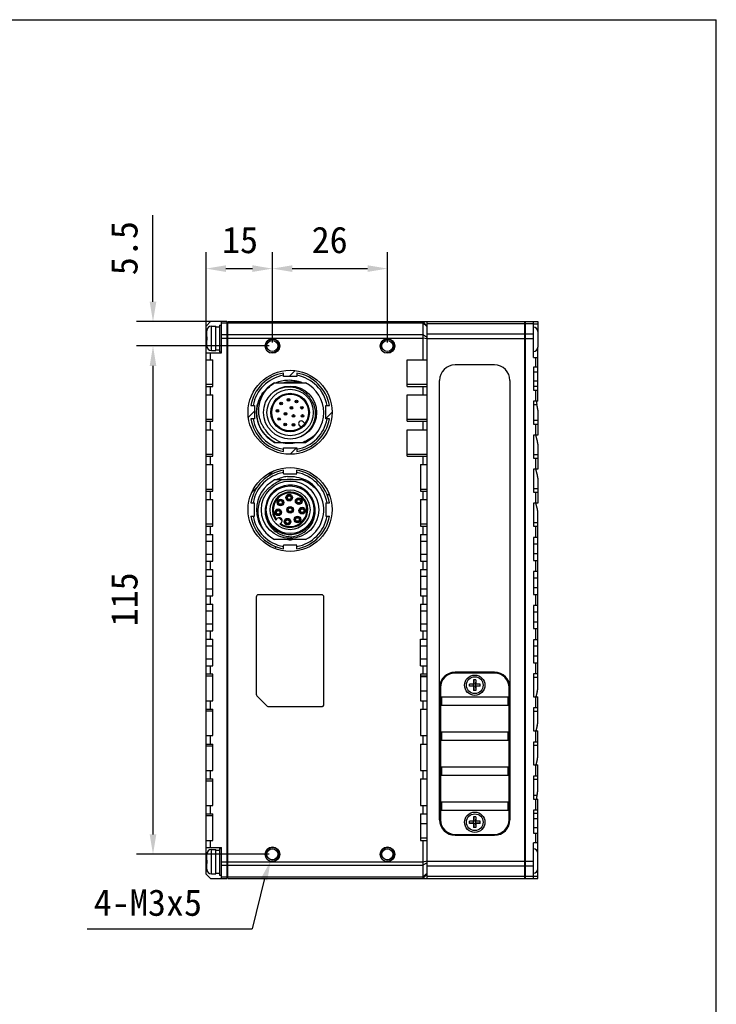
# Model space of a CAD drawing. Header units: millimetres. Extents: x 0 to 420, y 0 to 297.
# Tile 18 of 18: x 315 to 420, y 148 to 297. Entities that reach past the tile are written whole.
import ezdxf

# ---------------------------------------------------------------- set-up
doc = ezdxf.new("R2010")
doc.units = ezdxf.units.MM
doc.header["$LTSCALE"] = 23.1
doc.header["$PDMODE"] = 3
doc.header["$PDSIZE"] = 8
doc.layers.get('0').update_dxf_attribs({"linetype": 'CONTINUOUS'})
doc.layers.get('Defpoints').update_dxf_attribs({"linetype": 'CONTINUOUS'})
doc.layers.add('_000-X55_ASM_18_1', color=7, linetype='CONTINUOUS')
doc.styles.get("Standard").update_dxf_attribs({"font": 'simfang.ttf'})
doc.dimstyles.new('DIMSTYLE_1', dxfattribs={"dimtxt": 4, "dimasz": 3, "dimexe": 2.5, "dimexo": 0.5, "dimgap": 1, "dimtad": 1, "dimlfac": 1.5, "dimdsep": 46, "dimtxsty": 'STANDARD', "dimblk": '_FILLED', "dimblk1": '_FILLED', "dimblk2": '_FILLED', "dimcen": 0.09, "dimclrt": 256, "dimazin": 2, "dimtp": 0.2, "dimtm": 0.2, "dimtfac": 1, "dimtofl": 0, "dimtmove": 0, "dimatfit": 3, "dimldrblk": '_FILLED', "dimfxl": 1, "dimtolj": 1, "dimarcsym": 0})
doc.dimstyles.new('DIMSTYLE_2', dxfattribs={"dimtxt": 4, "dimasz": 3, "dimexe": 2.5, "dimexo": 0.5, "dimgap": 1, "dimtad": 1, "dimlfac": 1.5, "dimdsep": 46, "dimtxsty": 'STANDARD', "dimblk": '_FILLED', "dimblk1": '_FILLED', "dimblk2": '_FILLED', "dimcen": 0.09, "dimclrt": 256, "dimazin": 2, "dimtp": 0.3, "dimtm": 0.3, "dimtfac": 1, "dimtofl": 0, "dimtmove": 0, "dimatfit": 3, "dimldrblk": '_FILLED', "dimfxl": 1, "dimtolj": 1, "dimarcsym": 0})
doc.dimstyles.new('DIMSTYLE_3', dxfattribs={"dimtxt": 4, "dimasz": 3, "dimexe": 2.5, "dimexo": 0.5, "dimgap": 1, "dimtad": 1, "dimlfac": 1.5, "dimdsep": 46, "dimtxsty": 'STANDARD', "dimblk": '_FILLED', "dimblk1": '_FILLED', "dimblk2": '_FILLED', "dimcen": 0.09, "dimclrt": 256, "dimazin": 2, "dimtp": 0.1, "dimtm": 0.1, "dimtfac": 1, "dimtofl": 0, "dimtmove": 0, "dimatfit": 3, "dimldrblk": '_FILLED', "dimfxl": 1, "dimtolj": 1, "dimarcsym": 0})

# ---------------------------------------------------------------- blocks, each defined once
blk = doc.blocks.new('_FILLED')
at = {"color": 0, "linetype": 'ByBlock'}
blk.add_solid([(0, 0), (-1, 0.167), (-1, -0.167)], dxfattribs=at)
blk = doc.blocks.new('*D10')
at = {"layer": '_000-X55_ASM_18_1', "color": 0, "lineweight": -2}
for p, q in [((353.09, 248.29), (353.09, 261.96)), ((370.43, 248.29), (370.43, 261.96)), ((356.09, 259.46), (367.43, 259.46))]:
    blk.add_line(p, q, dxfattribs=at)
at = {"layer": 'Defpoints', "color": 0}
for p in [(370.43, 259.46), (353.09, 247.79), (370.43, 247.79)]:
    blk.add_point(p, dxfattribs=at)
at = {"layer": '_000-X55_ASM_18_1', "color": 0, "linetype": 'ByBlock', "lineweight": -2, "xscale": 3, "yscale": 3, "zscale": 3, "rotation": 180}
blk.add_blockref('_FILLED', (353.09, 259.46), dxfattribs=at)
at = {"layer": '_000-X55_ASM_18_1', "color": 0, "linetype": 'ByBlock', "lineweight": -2, "xscale": 3, "yscale": 3, "zscale": 3}
blk.add_blockref('_FILLED', (370.43, 259.46), dxfattribs=at)
at = {"layer": '_000-X55_ASM_18_1', "insert": (361.72, 265.79), "char_height": 4, "attachment_point": 2, "line_spacing_factor": 0.9}
blk.add_mtext('\\A1;26', dxfattribs=at)
blk = doc.blocks.new('*D11')
at = {"layer": '_000-X55_ASM_18_1', "color": 0, "lineweight": -2}
for p, q in [((343.09, 249.43), (343.09, 261.96)), ((353.09, 248.29), (353.09, 261.96)), ((346.09, 259.46), (350.09, 259.46))]:
    blk.add_line(p, q, dxfattribs=at)
at = {"layer": 'Defpoints', "color": 0}
for p in [(353.09, 259.46), (343.09, 248.93), (353.09, 247.79)]:
    blk.add_point(p, dxfattribs=at)
at = {"layer": '_000-X55_ASM_18_1', "color": 0, "linetype": 'ByBlock', "lineweight": -2, "xscale": 3, "yscale": 3, "zscale": 3, "rotation": 180}
blk.add_blockref('_FILLED', (343.09, 259.46), dxfattribs=at)
at = {"layer": '_000-X55_ASM_18_1', "color": 0, "linetype": 'ByBlock', "lineweight": -2, "xscale": 3, "yscale": 3, "zscale": 3}
blk.add_blockref('_FILLED', (353.09, 259.46), dxfattribs=at)
at = {"layer": '_000-X55_ASM_18_1', "insert": (348.21, 265.79), "char_height": 4, "attachment_point": 2, "line_spacing_factor": 0.9}
blk.add_mtext('\\A1;15', dxfattribs=at)
blk = doc.blocks.new('*D12')
at = {"layer": '_000-X55_ASM_18_1', "color": 0, "lineweight": -2}
for p, q in [((352.59, 247.79), (332.59, 247.79)), ((335.09, 244.79), (335.09, 174.13)), ((352.59, 171.13), (332.59, 171.13))]:
    blk.add_line(p, q, dxfattribs=at)
at = {"layer": 'Defpoints', "color": 0}
for p in [(353.09, 247.79), (335.09, 171.13), (353.09, 171.13)]:
    blk.add_point(p, dxfattribs=at)
at = {"layer": '_000-X55_ASM_18_1', "color": 0, "linetype": 'ByBlock', "lineweight": -2, "xscale": 3, "yscale": 3, "zscale": 3}
for p, rotation in [((335.09, 247.79), 90), ((335.09, 171.13), 270)]:
    blk.add_blockref('_FILLED', p, dxfattribs=dict(at, rotation=rotation))
at = {"layer": '_000-X55_ASM_18_1', "insert": (328.76, 209.57), "char_height": 4, "attachment_point": 2, "rotation": 90, "line_spacing_factor": 0.9}
blk.add_mtext('\\A1;115', dxfattribs=at)
blk = doc.blocks.new('*D13')
at = {"layer": '_000-X55_ASM_18_1', "color": 0, "lineweight": -2}
for p, q in [((335.09, 254.46), (335.09, 267.53)), ((345.86, 251.46), (332.59, 251.46)), ((352.59, 247.79), (332.59, 247.79)), ((335.09, 244.79), (335.09, 241.79))]:
    blk.add_line(p, q, dxfattribs=at)
at = {"layer": 'Defpoints', "color": 0}
for p in [(346.36, 251.46), (335.09, 247.79), (353.09, 247.79)]:
    blk.add_point(p, dxfattribs=at)
at = {"layer": '_000-X55_ASM_18_1', "color": 0, "linetype": 'ByBlock', "lineweight": -2, "xscale": 3, "yscale": 3, "zscale": 3}
for p, rotation in [((335.09, 251.46), 270), ((335.09, 247.79), 90)]:
    blk.add_blockref('_FILLED', p, dxfattribs=dict(at, rotation=rotation))
at = {"layer": '_000-X55_ASM_18_1', "insert": (328.76, 258.46), "char_height": 4, "attachment_point": 1, "rotation": 90, "line_spacing_factor": 0.9}
blk.add_mtext('\\A1;5.5', dxfattribs=at)

msp = doc.modelspace()

# ---------------------------------------------------------------- linework, layer by layer
at = {"layer": '_000-X55_ASM_18_1'}
for p, q in [((0, 297), (420, 297)), ((420, 0), (420, 297)), ((343.0923, 250.793), (343.7589, 251.4596)), ((346.2256, 251.4596), (343.7589, 251.4596)), ((345.4256, 246.7597), (345.4256, 251.4596)), ((345.4256, 251.2644), (346.2256, 251.2644)), ((346.2256, 251.4596), (346.2256, 167.4596)), ((346.3589, 167.4596), (346.3589, 251.4596)), ((346.3589, 251.4596), (393.0923, 251.4596)), ((346.3589, 251.2644), (375.7589, 251.2644)), ((375.7589, 251.4596), (375.7589, 245.693)), ((376.4256, 250.793), (375.7589, 251.4596)), ((376.4256, 250.6953), (375.7589, 251.2644)), ((376.4256, 167.4596), (376.4256, 251.4596)), ((376.4256, 251.1667), (391.0923, 251.1667)), ((391.0923, 251.4596), (391.0923, 167.4596)), ((391.0923, 251.1263), (391.2256, 251.1263)), ((391.2256, 167.4596), (391.2256, 251.4596)), ((391.2256, 251.1667), (392.4256, 251.1667)), ((392.4256, 246.0596), (392.4256, 251.4596)), ((392.4256, 251.1263), (393.0923, 251.1263)), ((393.0923, 251.4596), (393.0923, 247.6263)), ((343.0923, 168.1263), (343.0923, 250.793)), ((343.2263, 250.0929), (343.2255, 250.093)), ((343.2256, 249.193), (343.2256, 250.0621)), ((343.8923, 247.093), (343.8923, 250.7596)), ((343.8923, 250.7596), (344.5589, 250.7596)), ((344.5589, 247.093), (344.5589, 250.7596)), ((345.0923, 250.9263), (345.4256, 250.9263)), ((345.0923, 250.9244), (345.0923, 246.9282)), ((346.3589, 250.9263), (346.2256, 250.9263)), ((346.3589, 250.731), (346.2256, 250.731)), ((391.0923, 249.5525), (376.4256, 249.5525)), ((391.0923, 250.893), (391.2256, 250.893)), ((391.0923, 250.3365), (391.2256, 250.3365)), ((391.0923, 249.5814), (391.2256, 249.5814)), ((392.4256, 249.5525), (391.2256, 249.5525)), ((343.2256, 248.9269), (343.0923, 248.9269)), ((343.2256, 249.193), (343.2263, 249.193)), ((343.2256, 247.7905), (343.2256, 248.6596)), ((343.2263, 248.6596), (343.2256, 248.6596)), ((346.2256, 249.4549), (345.4256, 249.4549)), ((345.4256, 248.9835), (346.2256, 248.9835)), ((346.3589, 249.234), (346.2256, 249.234)), ((346.3589, 248.7626), (346.2256, 248.7626)), ((375.7589, 249.4549), (346.3589, 249.4549)), ((346.3589, 248.9835), (375.7589, 248.9835)), ((376.4256, 249.0811), (375.7589, 249.4549)), ((376.4256, 248.8454), (375.7589, 248.9835)), ((391.0923, 248.8454), (376.4256, 248.8454)), ((391.0923, 248.2379), (391.2256, 248.2379)), ((392.4256, 248.8454), (391.2256, 248.8454)), ((343.0923, 246.7597), (345.4256, 246.7597)), ((343.2255, 247.7596), (343.2263, 247.7598)), ((343.7589, 245.693), (343.7589, 246.7597)), ((343.8923, 247.093), (344.5589, 247.093)), ((344.5589, 247.2096), (345.0923, 247.2096)), ((345.0923, 246.9263), (345.4256, 246.9263)), ((393.0923, 239.4596), (393.0923, 247.5841)), ((343.0923, 245.693), (344.0923, 245.693)), ((344.0923, 241.693), (344.0923, 245.693)), ((373.4256, 241.693), (373.4256, 245.693)), ((373.4256, 245.693), (376.4256, 245.693)), ((392.4256, 246.0596), (393.0923, 246.0596)), ((392.7589, 246.0596), (392.7589, 244.593)), ((354.7589, 243.1757), (354.7589, 243.7091)), ((355.5956, 243.1757), (356.5024, 244.0825)), ((356.7589, 243.7091), (356.7589, 243.1757)), ((386.5589, 244.9263), (380.6256, 244.9263)), ((393.0923, 244.593), (392.4256, 244.593)), ((392.4256, 244.593), (392.4256, 241.1263)), ((393.0923, 243.8257), (392.4256, 243.8257)), ((353.4306, 242.251), (358.0873, 242.251)), ((356.7589, 243.1757), (354.7589, 243.1757)), ((357.3521, 242.3263), (355.3386, 242.3263)), ((357.1846, 242.3889), (357.1418, 242.251)), ((378.2923, 176.3263), (378.2923, 242.593)), ((388.8923, 242.593), (388.8923, 176.3263)), ((393.0923, 242.4596), (392.4256, 242.4596)), ((344.0923, 241.9609), (343.0923, 241.9609)), ((343.0923, 241.693), (344.0923, 241.693)), ((343.7589, 240.4263), (343.7589, 241.693)), ((376.4256, 241.9609), (373.4256, 241.9609)), ((373.4256, 241.693), (376.4256, 241.693)), ((375.7589, 241.693), (375.7589, 240.4263)), ((393.0923, 241.6622), (392.4256, 241.6622)), ((392.4256, 241.1263), (393.0923, 241.1263)), ((392.7589, 241.1263), (392.7589, 239.4596)), ((343.0923, 240.4263), (344.0923, 240.4263)), ((344.0923, 236.4263), (344.0923, 240.4263)), ((358.888, 239.715), (358.8926, 239.7076)), ((358.888, 239.715), (358.8924, 239.7075)), ((373.4256, 236.4263), (373.4256, 240.4263)), ((373.4256, 240.4263), (376.4256, 240.4263)), ((393.0923, 239.4596), (392.4256, 239.4596)), ((392.4256, 239.4596), (392.4256, 235.993)), ((349.4694, 237.0495), (350.3762, 237.9563)), ((349.8429, 238.793), (350.3762, 238.793)), ((350.3762, 238.793), (350.3762, 236.793)), ((350.7116, 237.7518), (350.7113, 237.7593)), ((350.7114, 237.7518), (350.7113, 237.7593)), ((361.1417, 236.793), (361.1417, 238.793)), ((361.1417, 238.793), (361.675, 238.793)), ((361.1417, 236.8424), (362.0923, 237.793)), ((392.4256, 238.943), (392.955, 238.943)), ((393.0176, 238.7035), (392.955, 238.943)), ((393.0923, 238.129), (393.0923, 234.3263)), ((344.0923, 236.6942), (343.0923, 236.6942)), ((343.0923, 236.4263), (344.0923, 236.4263)), ((343.7589, 235.1596), (343.7589, 236.4263)), ((350.3762, 236.793), (349.8429, 236.793)), ((357.7153, 236.3604), (357.9776, 236.0981)), ((361.675, 236.793), (361.1417, 236.793)), ((376.4256, 236.6942), (373.4256, 236.6942)), ((373.4256, 236.4263), (376.4256, 236.4263)), ((375.7589, 236.4263), (375.7589, 235.1596)), ((393.0923, 236.5289), (392.4256, 236.5289)), ((343.0923, 235.1596), (344.0923, 235.1596)), ((344.0923, 231.1596), (344.0923, 235.1596)), ((357.4119, 235.5324), (357.1496, 235.7947)), ((373.4256, 231.1596), (373.4256, 235.1596)), ((373.4256, 235.1596), (376.4256, 235.1596)), ((392.4256, 235.993), (393.0923, 235.993)), ((392.7589, 235.993), (392.7589, 234.3263)), ((353.4306, 233.251), (358.0873, 233.251)), ((357.1627, 234.0054), (357.1569, 234.0213)), ((359.6356, 234.5202), (359.6511, 234.5072)), ((393.0923, 234.3263), (392.4256, 234.3263)), ((392.4256, 234.3263), (392.4256, 230.8596)), ((393.0176, 233.5701), (392.8199, 234.3263)), ((354.7589, 231.8769), (354.7589, 232.4102)), ((354.7589, 232.4102), (356.7589, 232.4102)), ((355.7589, 231.4596), (356.7095, 232.4102)), ((356.7589, 232.4102), (356.7589, 231.8769)), ((393.0923, 232.9957), (393.0923, 229.193)), ((344.0923, 231.4276), (343.0923, 231.4276)), ((343.0923, 231.1596), (344.0923, 231.1596)), ((343.7589, 229.8929), (343.7589, 231.1596)), ((376.4256, 231.4276), (373.4256, 231.4276)), ((373.4256, 231.1596), (376.4256, 231.1596)), ((375.7589, 231.1596), (375.7589, 229.8929)), ((393.0923, 231.3955), (392.4256, 231.3955)), ((392.4256, 230.8596), (393.0923, 230.8596)), ((392.7589, 230.8596), (392.7589, 229.193)), ((343.0923, 229.8929), (344.0923, 229.8929)), ((344.0923, 225.8929), (344.0923, 229.8929)), ((352.3809, 228.0816), (353.2337, 228.9345)), ((354.7589, 228.5091), (354.7589, 229.0424)), ((356.7589, 228.5091), (356.7589, 229.0424)), ((375.4256, 229.8929), (375.4256, 225.8929)), ((375.4256, 229.8929), (376.4256, 229.8929)), ((393.0923, 229.193), (392.4256, 229.193)), ((392.4256, 229.193), (392.4256, 225.7263)), ((393.0176, 228.4368), (392.8199, 229.193)), ((357.5924, 227.5842), (353.4306, 227.5843)), ((354.7589, 228.5091), (356.7589, 228.5091)), ((356.1793, 227.6596), (355.3386, 227.6596)), ((357.5924, 227.5843), (358.0873, 227.5843)), ((393.0923, 227.8623), (393.0923, 224.0596)), ((344.0923, 226.1609), (343.0923, 226.1609)), ((343.0923, 225.8929), (344.0923, 225.8929)), ((343.7589, 224.6263), (343.7589, 225.8929)), ((349.9508, 225.6515), (350.8036, 226.5043)), ((376.4256, 226.1609), (375.4256, 226.1609)), ((375.4256, 225.8929), (376.4256, 225.8929)), ((375.7589, 225.8929), (375.7589, 224.6263)), ((393.0923, 226.2622), (392.4256, 226.2622)), ((392.4256, 225.7263), (393.0923, 225.7263)), ((392.7589, 225.7263), (392.7589, 224.0596)), ((343.0923, 224.6263), (344.0923, 224.6263)), ((344.0923, 220.6257), (344.0923, 224.6263)), ((353.943, 224.2877), (354.0404, 224.2877)), ((354.5492, 224.2877), (354.6466, 224.2877)), ((355.2792, 225.0132), (355.3767, 225.0132)), ((355.3767, 224.8132), (355.2792, 224.8132)), ((355.8854, 225.0132), (355.9829, 225.0132)), ((355.9829, 224.8132), (355.8854, 224.8132)), ((356.7035, 224.4807), (356.8009, 224.4807)), ((356.8009, 224.2807), (356.7035, 224.2807)), ((357.3097, 224.4807), (357.4071, 224.4807)), ((357.4071, 224.2807), (357.3097, 224.2807)), ((361.3841, 225.2054), (361.6444, 225.4657)), ((375.4256, 224.6263), (376.4256, 224.6263)), ((375.4256, 224.6263), (375.4256, 220.6257)), ((349.8429, 224.1263), (350.3762, 224.1263)), ((350.3762, 222.1263), (350.3762, 224.1263)), ((353.6139, 222.8032), (353.7113, 222.8032)), ((354.0404, 224.0877), (353.943, 224.0877)), ((354.2201, 222.8032), (354.3175, 222.8032)), ((354.6466, 224.0877), (354.5492, 224.0877)), ((355.4071, 223.1843), (355.5046, 223.1843)), ((355.5046, 222.9843), (355.4071, 222.9843)), ((356.0133, 223.1843), (356.1107, 223.1843)), ((356.1107, 222.9843), (356.0133, 222.9843)), ((357.236, 223.0565), (357.3334, 223.0565)), ((357.3334, 222.8565), (357.236, 222.8565)), ((357.8422, 223.0565), (357.9396, 223.0565)), ((357.9396, 222.8565), (357.8422, 222.8565)), ((361.1417, 224.1263), (361.1417, 222.1263)), ((361.1417, 224.1263), (361.675, 224.1263)), ((393.0923, 224.0596), (392.4256, 224.0596)), ((392.4256, 224.0596), (392.4256, 220.593)), ((393.0176, 223.3035), (392.8199, 224.0596)), ((349.8429, 222.1263), (350.3762, 222.1263)), ((353.592, 221.5302), (353.8262, 221.7644)), ((353.7113, 222.6032), (353.6139, 222.6032)), ((354.3175, 222.6032), (354.2201, 222.6032)), ((355.026, 221.3911), (355.1234, 221.3911)), ((355.6322, 221.3911), (355.7296, 221.3911)), ((356.5105, 221.7202), (356.6079, 221.7202)), ((356.6079, 221.5202), (356.5105, 221.5202)), ((357.1166, 221.7202), (357.2141, 221.7202)), ((357.2141, 221.5202), (357.1166, 221.5202)), ((361.1417, 222.1263), (361.675, 222.1263)), ((393.0923, 196.1903), (393.0923, 222.729)), ((344.0923, 220.8936), (343.0923, 220.8936)), ((343.0923, 220.6257), (344.0923, 220.6257)), ((343.7589, 219.359), (343.7589, 220.6257)), ((354.439, 221.1516), (354.2048, 220.9174)), ((355.1234, 221.1911), (355.026, 221.1911)), ((355.7296, 221.1911), (355.6322, 221.1911)), ((376.4256, 220.8936), (375.4256, 220.8936)), ((375.4256, 220.6257), (376.4256, 220.6257)), ((375.7589, 220.6257), (375.7589, 219.359)), ((393.0923, 221.1289), (392.4256, 221.1289)), ((392.4256, 220.593), (393.0923, 220.593)), ((392.7589, 220.593), (392.7589, 218.893)), ((343.0923, 219.359), (344.0923, 219.359)), ((343.0923, 218.359), (344.0923, 218.359)), ((344.0923, 215.359), (344.0923, 219.359)), ((358.0873, 218.5843), (353.4306, 218.5843)), ((375.4256, 219.359), (376.4256, 219.359)), ((375.4256, 219.359), (375.4256, 215.359)), ((375.4256, 218.359), (376.4256, 218.359)), ((393.0923, 218.893), (392.4256, 218.893)), ((392.4256, 218.893), (392.4256, 215.4263)), ((353.4196, 217.2409), (353.6798, 217.5011)), ((354.7589, 217.2102), (354.7589, 217.7436)), ((356.7589, 217.7436), (354.7589, 217.7436)), ((356.7589, 217.2102), (356.7589, 217.7436)), ((393.0923, 217.893), (392.4256, 217.893)), ((344.0923, 216.359), (343.0923, 216.359)), ((343.0923, 215.359), (344.0923, 215.359)), ((343.7589, 214.0923), (343.7589, 215.359)), ((376.4256, 216.359), (375.4256, 216.359)), ((375.4256, 215.359), (376.4256, 215.359)), ((375.7589, 215.359), (375.7589, 214.0923)), ((393.0923, 216.4263), (392.4256, 216.4263)), ((392.4256, 215.4263), (393.0923, 215.4263)), ((392.7589, 215.4263), (392.7589, 213.7596)), ((343.0923, 214.0923), (344.0923, 214.0923)), ((344.0923, 210.0923), (344.0923, 214.0923)), ((375.4256, 214.0923), (376.4256, 214.0923)), ((375.4256, 214.0923), (375.4256, 210.0923)), ((343.0923, 213.0923), (344.0923, 213.0923)), ((375.4256, 213.0923), (376.4256, 213.0923)), ((393.0923, 213.7596), (392.4256, 213.7596)), ((392.4256, 213.7596), (392.4256, 210.293)), ((393.0923, 212.7596), (392.4256, 212.7596)), ((344.0923, 211.0923), (343.0923, 211.0923)), ((376.4256, 211.0923), (375.4256, 211.0923)), ((393.0923, 211.293), (392.4256, 211.293)), ((343.0923, 210.0923), (344.0923, 210.0923)), ((343.7589, 208.8257), (343.7589, 210.0923)), ((350.6589, 209.9263), (350.6589, 195.2644)), ((360.5256, 210.2596), (350.9923, 210.2596)), ((360.8589, 193.7263), (360.8589, 209.9263)), ((375.4256, 210.0923), (376.4256, 210.0923)), ((375.7589, 210.0923), (375.7589, 208.8257)), ((392.4256, 210.293), (393.0923, 210.293)), ((392.7589, 210.293), (392.7589, 208.6263)), ((343.0923, 208.8257), (344.0923, 208.8257)), ((344.0923, 204.8257), (344.0923, 208.8257)), ((375.4256, 208.8257), (376.4256, 208.8257)), ((375.4256, 208.8257), (375.4256, 204.8257)), ((393.0923, 208.6263), (392.4256, 208.6263)), ((392.4256, 208.6263), (392.4256, 205.1596)), ((343.0923, 207.8257), (344.0923, 207.8257)), ((375.4256, 207.8257), (376.4256, 207.8257)), ((393.0923, 207.6263), (392.4256, 207.6263)), ((344.0923, 205.8257), (343.0923, 205.8257)), ((376.4256, 205.8257), (375.4256, 205.8257)), ((393.0923, 206.1596), (392.4256, 206.1596)), ((392.4256, 205.1596), (393.0923, 205.1596)), ((392.7589, 205.1596), (392.7589, 203.493)), ((343.0923, 204.8257), (344.0923, 204.8257)), ((343.0923, 203.559), (344.0923, 203.559)), ((343.7589, 203.559), (343.7589, 204.8257)), ((344.0923, 199.559), (344.0923, 203.559)), ((375.4256, 204.8257), (376.4256, 204.8257)), ((375.4256, 203.559), (376.4256, 203.559)), ((375.4256, 199.559), (375.4256, 203.559)), ((375.7589, 204.8257), (375.7589, 203.559)), ((393.0923, 203.493), (392.4256, 203.493)), ((392.4256, 203.493), (392.4256, 200.0263)), ((343.0923, 202.559), (344.0923, 202.559)), ((375.4256, 202.559), (376.4256, 202.559)), ((393.0923, 202.493), (392.4256, 202.493)), ((344.0923, 200.559), (343.0923, 200.559)), ((376.4256, 200.559), (375.4256, 200.559)), ((393.0923, 201.0263), (392.4256, 201.0263)), ((343.0923, 199.559), (344.0923, 199.559)), ((343.7589, 198.2924), (343.7589, 199.559)), ((375.4256, 199.559), (376.4256, 199.559)), ((375.7589, 199.559), (375.7589, 198.2924)), ((392.4256, 200.0263), (393.0923, 200.0263)), ((392.7589, 200.0263), (392.7589, 198.3263)), ((344.0923, 198.2924), (343.0923, 198.2924)), ((343.0923, 198.0247), (344.0923, 198.0247)), ((344.0923, 194.293), (344.0923, 198.2924)), ((376.4256, 198.2924), (375.4256, 198.2924)), ((375.4256, 198.2924), (375.4256, 194.293)), ((375.4256, 198.0247), (376.4256, 198.0247)), ((375.4256, 197.9596), (376.4256, 197.9596)), ((386.5589, 198.593), (380.6256, 198.593)), ((386.5589, 198.4596), (380.6256, 198.4596)), ((393.0923, 198.3263), (392.4256, 198.3263)), ((392.4256, 198.3263), (392.4256, 194.8596)), ((393.0923, 197.7904), (392.4256, 197.7904)), ((378.4256, 196.2596), (378.4256, 176.3263)), ((383.4256, 196.793), (382.7923, 196.793)), ((382.7923, 196.4596), (382.7923, 196.793)), ((383.4256, 196.7464), (382.7923, 196.7784)), ((383.4256, 196.5062), (382.7923, 196.4742)), ((383.4256, 196.4596), (382.7923, 196.4596)), ((383.7589, 197.4263), (383.4256, 197.4263)), ((383.4256, 197.4263), (383.4256, 196.793)), ((383.4722, 196.7464), (383.4256, 196.793)), ((383.4722, 196.7464), (383.4256, 196.7464)), ((383.4256, 196.5062), (383.4256, 196.7464)), ((383.4722, 196.5062), (383.4256, 196.5062)), ((383.4722, 196.5062), (383.4256, 196.4596)), ((383.4256, 196.4596), (383.4256, 195.8263)), ((383.4402, 197.4263), (383.4722, 196.793)), ((383.4722, 196.4596), (383.4402, 195.8263)), ((383.7124, 196.793), (383.4722, 196.793)), ((383.4722, 196.7464), (383.4722, 196.793)), ((383.4722, 196.5062), (383.4722, 196.4596)), ((383.7124, 196.4596), (383.4722, 196.4596)), ((383.7444, 197.4263), (383.7124, 196.793)), ((383.7124, 196.7464), (383.7589, 196.793)), ((383.7124, 196.7464), (383.7124, 196.793)), ((383.7124, 196.7464), (383.7589, 196.7464)), ((383.7124, 196.5062), (383.7589, 196.5062)), ((383.7124, 196.5062), (383.7589, 196.4596)), ((383.7124, 196.5062), (383.7124, 196.4596)), ((383.7124, 196.4596), (383.7444, 195.8263)), ((383.7589, 197.4263), (383.7589, 196.793)), ((384.3923, 196.793), (383.7589, 196.793)), ((384.3923, 196.7784), (383.7589, 196.7464)), ((383.7589, 196.5062), (383.7589, 196.7464)), ((384.3923, 196.4742), (383.7589, 196.5062)), ((384.3923, 196.4596), (383.7589, 196.4596)), ((383.7589, 196.4596), (383.7589, 195.8263)), ((384.3923, 196.4596), (384.3923, 196.793)), ((388.7589, 176.3263), (388.7589, 196.2596)), ((350.7566, 195.0287), (352.2946, 193.4906)), ((375.4256, 195.793), (376.4256, 195.793)), ((378.4256, 194.8596), (388.7589, 194.8596)), ((378.5589, 194.8596), (378.5589, 193.593)), ((383.7589, 195.8263), (383.4256, 195.8263)), ((388.6256, 193.593), (388.6256, 194.8596)), ((392.4256, 194.8596), (393.0923, 194.8596)), ((392.7589, 194.8596), (392.7589, 193.193)), ((393.0176, 195.6158), (392.8199, 194.8596)), ((393.0923, 191.057), (393.0923, 194.8596)), ((343.0923, 194.293), (344.0923, 194.293)), ((343.7589, 193.0263), (343.7589, 194.293)), ((352.5303, 193.393), (360.5256, 193.393)), ((375.4256, 194.293), (376.4256, 194.293)), ((375.7589, 194.293), (375.7589, 193.0263)), ((378.4256, 193.593), (388.7589, 193.593)), ((393.0923, 193.193), (392.4256, 193.193)), ((392.4256, 193.193), (392.4256, 189.7263)), ((343.0923, 193.0263), (344.0923, 193.0263)), ((343.0923, 192.7584), (344.0923, 192.7584)), ((344.0923, 189.0263), (344.0923, 193.0263)), ((375.4256, 193.0263), (376.4256, 193.0263)), ((375.4256, 193.0263), (375.4256, 189.0263)), ((393.0923, 192.6571), (392.4256, 192.6571)), ((393.0176, 190.4825), (392.8199, 189.7263)), ((343.0923, 189.0263), (344.0923, 189.0263)), ((343.7589, 187.7596), (343.7589, 189.0263)), ((375.4256, 189.0263), (376.4256, 189.0263)), ((375.7589, 189.0263), (375.7589, 187.7596)), ((378.4256, 189.593), (388.7589, 189.593)), ((378.5589, 189.593), (378.5589, 188.3263)), ((388.6256, 188.3263), (388.6256, 189.593)), ((392.4256, 189.7263), (393.0923, 189.7263)), ((392.7589, 189.7263), (392.7589, 188.0596)), ((393.0923, 185.9236), (393.0923, 189.7263)), ((343.0923, 187.7596), (344.0923, 187.7596)), ((343.0923, 187.4917), (344.0923, 187.4917)), ((344.0923, 183.7596), (344.0923, 187.7596)), ((375.4256, 187.7596), (376.4256, 187.7596)), ((375.4256, 187.7596), (375.4256, 183.7596)), ((378.4256, 188.3263), (388.7589, 188.3263)), ((393.0923, 188.0596), (392.4256, 188.0596)), ((392.4256, 188.0596), (392.4256, 184.593)), ((393.0923, 187.5237), (392.4256, 187.5237)), ((378.4256, 184.3263), (388.7589, 184.3263)), ((378.5589, 184.3263), (378.5589, 183.0596)), ((388.6256, 183.0596), (388.6256, 184.3263)), ((392.4256, 184.593), (393.0923, 184.593)), ((392.7589, 184.593), (392.7589, 182.9263)), ((393.0176, 185.3492), (392.8199, 184.593)), ((393.0923, 180.7903), (393.0923, 184.593)), ((343.0923, 183.7596), (344.0923, 183.7596)), ((343.7589, 182.493), (343.7589, 183.7596)), ((375.4256, 183.7596), (376.4256, 183.7596)), ((375.7589, 183.7596), (375.7589, 182.493)), ((378.4256, 183.0596), (388.7589, 183.0596)), ((393.0923, 182.9263), (392.4256, 182.9263)), ((392.4256, 182.9263), (392.4256, 179.4596)), ((343.0923, 182.493), (344.0923, 182.493)), ((343.0923, 182.225), (344.0923, 182.225)), ((344.0923, 178.493), (344.0923, 182.493)), ((375.4256, 182.493), (376.4256, 182.493)), ((375.4256, 182.493), (375.4256, 178.493)), ((393.0923, 182.3904), (392.4256, 182.3904)), ((392.955, 179.9763), (392.4256, 179.9763)), ((393.0176, 180.2158), (392.955, 179.9763)), ((343.0923, 178.493), (344.0923, 178.493)), ((343.7589, 177.2263), (343.7589, 178.493)), ((375.4256, 178.493), (376.4256, 178.493)), ((375.7589, 178.493), (375.7589, 177.2263)), ((378.4256, 179.0596), (388.7589, 179.0596)), ((378.5589, 179.0596), (378.5589, 177.793)), ((388.6256, 177.793), (388.6256, 179.0596)), ((392.4256, 179.4596), (393.0923, 179.4596)), ((392.7589, 179.4596), (392.7589, 177.793)), ((393.0923, 171.3352), (393.0923, 179.4596)), ((343.0923, 177.2263), (344.0923, 177.2263)), ((343.0923, 176.9584), (344.0923, 176.9584)), ((344.0923, 173.2263), (344.0923, 177.2263)), ((375.4256, 177.2263), (376.4256, 177.2263)), ((375.4256, 177.2263), (375.4256, 173.2263)), ((378.4256, 177.793), (388.7589, 177.793)), ((383.7589, 176.7596), (383.4256, 176.7596)), ((383.4256, 176.7596), (383.4256, 176.1263)), ((383.4402, 176.7596), (383.4722, 176.1263)), ((383.7444, 176.7596), (383.7124, 176.1263)), ((383.7589, 176.7596), (383.7589, 176.1263)), ((393.0923, 177.793), (392.4256, 177.793)), ((392.4256, 177.793), (392.4256, 174.3263)), ((393.0923, 177.2571), (392.4256, 177.2571)), ((375.4256, 175.793), (376.4256, 175.793)), ((383.4256, 176.1263), (382.7923, 176.1263)), ((382.7923, 175.793), (382.7923, 176.1263)), ((383.4256, 176.0797), (382.7923, 176.1117)), ((383.4256, 175.8395), (382.7923, 175.8076)), ((383.4256, 175.793), (382.7923, 175.793)), ((383.4722, 176.0797), (383.4256, 176.1263)), ((383.4722, 176.0797), (383.4256, 176.0797)), ((383.4256, 175.8395), (383.4256, 176.0797)), ((383.4722, 175.8395), (383.4256, 175.8395)), ((383.4722, 175.8395), (383.4256, 175.793)), ((383.4256, 175.793), (383.4256, 175.1596)), ((383.4722, 175.793), (383.4402, 175.1596)), ((383.7124, 176.1263), (383.4722, 176.1263)), ((383.4722, 176.0797), (383.4722, 176.1263)), ((383.4722, 175.8395), (383.4722, 175.793)), ((383.7124, 175.793), (383.4722, 175.793)), ((383.7124, 176.0797), (383.7124, 176.1263)), ((383.7124, 176.0797), (383.7589, 176.1263)), ((383.7124, 176.0797), (383.7589, 176.0797)), ((383.7124, 175.8395), (383.7589, 175.8395)), ((383.7124, 175.8395), (383.7589, 175.793)), ((383.7124, 175.8395), (383.7124, 175.793)), ((383.7124, 175.793), (383.7444, 175.1596)), ((384.3923, 176.1263), (383.7589, 176.1263)), ((384.3923, 176.1117), (383.7589, 176.0797)), ((383.7589, 175.8395), (383.7589, 176.0797)), ((384.3923, 175.8076), (383.7589, 175.8395)), ((384.3923, 175.793), (383.7589, 175.793)), ((383.7589, 175.793), (383.7589, 175.1596)), ((384.3923, 175.793), (384.3923, 176.1263)), ((393.0923, 176.4596), (392.4256, 176.4596)), ((380.6256, 174.1263), (386.5589, 174.1263)), ((380.6256, 173.993), (386.5589, 173.993)), ((383.7589, 175.1596), (383.4256, 175.1596)), ((393.0923, 175.0936), (392.4256, 175.0936)), ((392.4256, 174.3263), (393.0923, 174.3263)), ((392.7589, 174.3263), (392.7589, 172.8596)), ((343.0923, 173.2263), (344.0923, 173.2263)), ((343.7589, 172.1596), (343.7589, 173.2263)), ((375.4256, 173.6263), (376.4256, 173.6263)), ((375.4256, 173.2263), (376.4256, 173.2263)), ((375.7589, 173.2263), (375.7589, 167.4596)), ((393.0923, 172.8596), (392.4256, 172.8596)), ((392.4256, 167.4596), (392.4256, 172.8596)), ((343.0923, 172.1596), (345.4256, 172.1596)), ((343.2263, 171.1595), (343.2255, 171.1597)), ((343.2256, 170.2596), (343.2256, 171.1288)), ((343.8923, 171.8263), (344.5589, 171.8263)), ((343.8923, 168.1596), (343.8923, 171.8263)), ((344.5589, 168.1596), (344.5589, 171.8263)), ((345.0923, 171.993), (345.4256, 171.993)), ((345.0923, 171.9911), (345.0923, 167.9948)), ((345.4256, 167.4596), (345.4256, 172.1596)), ((393.0923, 167.4596), (393.0923, 171.293)), ((343.0923, 169.9923), (343.2256, 169.9923)), ((343.2256, 170.2596), (343.2263, 170.2596)), ((343.2263, 169.7263), (343.2256, 169.7263)), ((343.2256, 168.8572), (343.2256, 169.7263)), ((346.2256, 169.9358), (345.4256, 169.9358)), ((345.4256, 169.4644), (346.2256, 169.4644)), ((346.3589, 170.1567), (346.2256, 170.1567)), ((346.3589, 169.6853), (346.2256, 169.6853)), ((375.7589, 169.9358), (346.3589, 169.9358)), ((346.3589, 169.4644), (375.7589, 169.4644)), ((376.4256, 170.0739), (375.7589, 169.9358)), ((376.4256, 169.8382), (375.7589, 169.4644)), ((376.4256, 170.0739), (391.0923, 170.0739)), ((376.4256, 169.3667), (391.0923, 169.3667)), ((391.0923, 170.6814), (391.2256, 170.6814)), ((391.0923, 169.3379), (391.2256, 169.3379)), ((391.2256, 170.0739), (392.4256, 170.0739)), ((391.2256, 169.3667), (392.4256, 169.3667)), ((343.7589, 167.4596), (343.0923, 168.1263)), ((343.2255, 168.8263), (343.2263, 168.8264)), ((343.8923, 168.1596), (344.5589, 168.1596)), ((344.5589, 168.2763), (345.0923, 168.2763)), ((345.0923, 167.993), (345.4256, 167.993)), ((346.3589, 168.1882), (346.2256, 168.1882)), ((346.3589, 167.993), (346.2256, 167.993)), ((376.4256, 168.2239), (375.7589, 167.6549)), ((376.4256, 168.1263), (375.7589, 167.4596)), ((391.0923, 168.5828), (391.2256, 168.5828)), ((391.0923, 168.0263), (391.2256, 168.0263)), ((343.7589, 167.4596), (346.2256, 167.4596)), ((346.2256, 167.6549), (345.4256, 167.6549)), ((375.7589, 167.6549), (346.3589, 167.6549)), ((346.3589, 167.4596), (393.0923, 167.4596)), ((351.8816, 167.4932), (350.0643, 159.8856)), ((391.0923, 167.7525), (376.4256, 167.7525)), ((391.2256, 167.793), (391.0923, 167.793)), ((392.4256, 167.7525), (391.2256, 167.7525)), ((393.0923, 167.793), (392.4256, 167.793)), ((325.1915, 159.8856), (350.0643, 159.8856))]:
    msp.add_line(p, q, dxfattribs=at)
for centre, radius in [((353.0923, 247.793), 1.1), ((353.0923, 247.793), 0.8333), ((370.4256, 247.793), 1.1), ((370.4256, 247.793), 0.8333), ((355.7589, 237.793), 6.3333), ((355.7589, 237.751), 4), ((355.7589, 237.751), 3.5), ((355.7589, 237.751), 2.9), ((355.7589, 237.751), 2.7667), ((354.3919, 239.1181), 0.2), ((354.3919, 239.1181), 0.0845), ((355.5108, 239.6683), 0.2), ((355.5108, 239.6683), 0.0845), ((356.7329, 239.4211), 0.2), ((356.7329, 239.4211), 0.0845), ((353.8416, 237.9992), 0.2), ((353.8416, 237.9992), 0.0845), ((355.0506, 237.5612), 0.2), ((355.0506, 237.5612), 0.0845), ((355.9487, 238.4594), 0.2), ((355.9487, 238.4594), 0.0845), ((357.5499, 238.4792), 0.2), ((357.5499, 238.4792), 0.0845), ((354.0889, 236.777), 0.2), ((354.0889, 236.777), 0.0845), ((355.0308, 235.96), 0.2), ((356.2775, 237.2325), 0.2), ((356.2775, 237.2325), 0.0845), ((357.622, 237.2343), 0.2), ((357.622, 237.2343), 0.0845), ((355.0308, 235.96), 0.0845), ((356.2756, 235.888), 0.2), ((356.2756, 235.888), 0.0845), ((355.7589, 223.1263), 6.3333), ((355.7589, 223.0843), 4.3333), ((355.7589, 223.0843), 3.6), ((355.7589, 223.0843), 3), ((354.2948, 224.1877), 0.5), ((354.2948, 224.1877), 0.3667), ((354.2948, 224.1877), 0.2733), ((355.6311, 224.9132), 0.5), ((355.6311, 224.9132), 0.3667), ((355.6311, 224.9132), 0.2733), ((357.0553, 224.3807), 0.5), ((357.0553, 224.3807), 0.3667), ((357.0553, 224.3807), 0.2733), ((353.9657, 222.7032), 0.5), ((353.9657, 222.7032), 0.3667), ((353.9657, 222.7032), 0.2733), ((355.7589, 223.0843), 0.5), ((355.7589, 223.0843), 0.3667), ((355.7589, 223.0843), 0.2733), ((357.5878, 222.9565), 0.5), ((357.5878, 222.9565), 0.3667), ((357.5878, 222.9565), 0.2733), ((355.3778, 221.2911), 0.5), ((355.3778, 221.2911), 0.3667), ((355.3778, 221.2911), 0.2733), ((356.8623, 221.6202), 0.5), ((356.8623, 221.6202), 0.3667), ((356.8623, 221.6202), 0.2733), ((383.5923, 196.6263), 1.5333), ((383.5923, 196.6263), 1.2667), ((383.5923, 175.9596), 1.5333), ((383.5923, 175.9596), 1.2667), ((353.0923, 171.1263), 1.1), ((353.0923, 171.1263), 0.8333), ((370.4256, 171.1263), 1.1), ((370.4256, 171.1263), 0.8333)]:
    msp.add_circle(centre, radius, dxfattribs=at)
for centre, radius, start, end in [((343.8923, 250.093), 0.6667, 90, 180), ((343.9276, 250.0621), 0.702, 177.488938, 180.000724), ((392.4256, 249.9596), 0.6667, 0, 90), ((353.0923, 247.793), 1, 255, 195), ((370.4256, 247.793), 1, 255, 195), ((343.9276, 247.7905), 0.702, 179.999276, 182.511062), ((343.8923, 247.7596), 0.6667, 180, 270), ((392.4256, 247.6263), 0.6667, 270, 360), ((355.7589, 237.793), 6, 99.594005, 170.405913), ((355.7589, 237.793), 6, 9.59411, 80.405895), ((380.6256, 242.593), 2.3333, 90, 180), ((386.5589, 242.593), 2.3333, 0, 90), ((355.7589, 237.793), 5.6667, 100.164193, 169.835727), ((355.7589, 237.751), 5.0667, 117.357326, 242.642674), ((355.7589, 237.793), 4.5533, 95.297927, 101.743122), ((355.7589, 237.793), 4.5533, 78.256878, 84.702058), ((355.7589, 237.793), 5.6667, 10.16429, 79.835724), ((355.5841, 237.8356), 4.8265, 66.183189, 70.633776), ((355.7589, 237.751), 5.0667, 297.357326, 62.642674), ((355.8098, 237.8063), 3.622, 31.801731, 34.207858), ((355.7589, 237.7929), 6, 189.593825, 260.405941), ((355.7589, 237.7929), 5.6666, 190.164028, 259.83573), ((355.7589, 237.793), 6, 279.594287, 350.405858), ((355.7589, 237.793), 5.6667, 280.164454, 349.835714), ((357.4324, 236.0775), 0.4, 45, 225), ((355.7399, 237.7196), 4.9922, 242.681817, 243.525086), ((355.7589, 237.793), 4.5533, 265.950999, 274.049001), ((355.835, 237.6543), 4.9166, 296.416309, 297.081454), ((355.7589, 223.1263), 6, 99.594005, 170.405913), ((355.7589, 223.1263), 5.6667, 100.164193, 169.835728), ((355.7589, 223.1263), 6, 9.59411, 80.405894), ((355.7589, 223.1263), 5.6667, 10.16429, 79.835724), ((355.7589, 223.0843), 5.0667, 117.357326, 242.642674), ((355.7589, 223.1263), 4.5533, 78.256878, 101.743122), ((355.7589, 223.0843), 5.0667, 25.123858, 62.642674), ((355.7589, 223.0843), 3.7333, 17.867374, 170.039674), ((355.7589, 223.0843), 2.6667, 234.352035, 215.647965), ((355.7589, 223.0843), 2.5333, 234.849027, 215.150973), ((355.7589, 223.0843), 5.0667, 297.357326, 24.862006), ((355.7589, 223.0843), 3.7333, 170.531092, 17.840699), ((355.7589, 223.1263), 6, 189.593823, 260.405941), ((355.7589, 223.1263), 5.6666, 190.164026, 259.83573), ((354.1326, 221.458), 0.4333, 314.999999, 135), ((355.7589, 223.0843), 2.0181, 216.239057, 233.760943), ((355.7589, 223.1263), 6, 279.594285, 350.405859), ((355.7589, 223.1263), 5.6667, 280.164452, 349.835714), ((355.7589, 223.1263), 4.5533, 265.950999, 274.049001), ((350.9923, 209.9263), 0.3333, 90, 180), ((360.5256, 209.9263), 0.3333, 0, 90), ((380.6256, 196.2596), 2.3333, 90, 180), ((380.6256, 196.2596), 2.2, 90, 180), ((386.5589, 196.2596), 2.3333, 0, 90), ((386.5589, 196.2596), 2.2, 0, 90), ((350.9923, 195.2644), 0.3333, 180, 225), ((352.5303, 193.7263), 0.3333, 225, 270), ((360.5256, 193.7263), 0.3333, 270, 360), ((380.6256, 176.3263), 2.3333, 180, 270), ((380.6256, 176.3263), 2.2, 180, 270), ((386.5589, 176.3263), 2.3333, 270, 360), ((386.5589, 176.3263), 2.2, 270, 360), ((343.8923, 171.1596), 0.6667, 90, 180), ((343.9276, 171.1288), 0.702, 177.488938, 180.000724), ((353.0923, 171.1263), 1, 255, 195), ((370.4256, 171.1263), 1, 255, 195), ((392.4256, 171.293), 0.6667, 0, 90), ((343.9276, 168.8572), 0.702, 179.999276, 182.511062), ((343.8923, 168.8263), 0.6667, 180, 270), ((392.4256, 168.9596), 0.6667, 270, 360)]:
    msp.add_arc(centre, radius, start, end, dxfattribs=at)
for centre, major_axis, ratio, start_param, end_param in [((345.0923, 248.9263), (4.7165, 0), 0.36397023, 7.85398163, 7.96730214), ((344.3596, 248.9263), (4.7165, 0), 0.36397023, 7.71692011, 7.81170737), ((393.0304, 239.809), (0, 1), 0.1509434, -4.35541816, -3.66519143), ((386.4256, 238.129), (6.6667, 0), 0.57735027, 0, 0.14981246), ((386.4256, 232.9957), (6.6667, 0), 0.57735027, 0, 0.14981246), ((386.4256, 227.8623), (6.6667, 0), 0.57735027, 0, 0.14981246), ((386.4256, 222.729), (6.6667, 0), 0.57735027, 0, 0.14981246), ((386.4256, 196.1903), (6.6667, 0), 0.57735027, -0.14981246, 0), ((386.4256, 191.057), (6.6667, 0), 0.57735027, -0.14981246, 0), ((386.4256, 185.9236), (6.6667, 0), 0.57735027, -0.14981246, 0), ((393.0305, 179.1103), (0, 1), 0.1509434, 0.52359878, 1.21383584), ((386.4256, 180.7903), (6.6667, 0), 0.57735027, -0.14981246, 0), ((345.0923, 169.993), (4.7165, 0), 0.36397023, 7.85398163, 7.96730214), ((344.3596, 169.993), (4.7165, 0), 0.36397023, 7.71692011, 7.81170737)]:
    msp.add_ellipse(centre, major_axis=major_axis, ratio=ratio, start_param=start_param, end_param=end_param, dxfattribs=at)
for points in [[(343.2263, 249.193), (343.2254, 249.1041), (343.2256, 249.0152), (343.2256, 248.9263)], [(343.2256, 248.9263), (343.2256, 248.8374), (343.2254, 248.7485), (343.2263, 248.6596)], [(343.2263, 170.2596), (343.2254, 170.1708), (343.2256, 170.0819), (343.2256, 169.993)], [(343.2256, 169.993), (343.2256, 169.9041), (343.2254, 169.8152), (343.2263, 169.7263)]]:
    msp.add_open_spline(points, degree=3, dxfattribs=at)
for points, knots in [([(352.0802, 235.102), (351.9707, 235.2351), (351.7665, 235.5135), (351.5101, 235.9635), (351.3057, 236.4393), (351.1551, 236.9347), (351.0599, 237.4438), (351.0091, 238.1315), (351.0712, 238.8237), (351.2425, 239.4917), (351.485, 240.1373), (351.9143, 240.8911), (352.607, 241.6659), (353.1663, 242.0767), (353.4629, 242.251)], [0, 0, 0, 0, 0.06254088, 0.12508107, 0.18762272, 0.25016514, 0.31270776, 0.37525042, 0.50015456, 0.56269754, 0.6252414, 0.75015771, 0.8750744, 1, 1, 1, 1]), ([(353.6203, 242.2512), (353.8988, 242.3728), (354.4795, 242.5659), (355.3883, 242.6864), (356.1517, 242.644), (356.7491, 242.5266), (357.0411, 242.4393), (357.1846, 242.3889)], [0, 0, 0, 0, 0.24993999, 0.49986575, 0.74979939, 0.87490004, 1, 1, 1, 1]), ([(350.7113, 237.7593), (350.71, 238.0404), (350.7553, 238.6042), (350.963, 239.4256), (351.3028, 240.2018), (351.613, 240.6747), (351.7865, 240.896)], [0, 0, 0, 0, 0.24999067, 0.50000053, 0.7499952, 1, 1, 1, 1]), ([(353.0957, 240.7355), (353.3064, 240.9081), (353.6503, 241.1357), (354.1469, 241.3621), (354.664, 241.5366), (355.3403, 241.6534), (356.1628, 241.62), (356.9586, 241.4087), (357.6906, 241.0321), (358.3258, 240.509), (358.6634, 240.0749), (358.8052, 239.8425)], [0, 0, 0, 0, 0.12499316, 0.18756955, 0.25014795, 0.3751372, 0.50011745, 0.62509542, 0.75007288, 0.87503878, 1, 1, 1, 1]), ([(358.8052, 239.8425), (358.9796, 239.6112), (359.2004, 239.2305), (359.3989, 238.6848), (359.5338, 238.1197), (359.5804, 237.39), (359.4364, 236.5251), (359.0968, 235.7169), (358.671, 235.1229), (358.2599, 234.7126), (357.9198, 234.4395), (357.5516, 234.2059), (357.2904, 234.078), (357.1569, 234.0213)], [0, 0, 0, 0, 0.12490435, 0.18746214, 0.25002443, 0.37494907, 0.49987604, 0.62480369, 0.74974137, 0.81230613, 0.87486887, 0.9374447, 1, 1, 1, 1]), ([(353.4488, 233.2842), (353.0423, 233.4942), (352.4709, 233.8954), (351.8434, 234.5656), (351.4435, 235.128), (351.1231, 235.7393), (350.8126, 236.6033), (350.7141, 237.2943), (350.7114, 237.7518)], [0, 0, 0, 0, 0.24972479, 0.3748634, 0.50000624, 0.62514728, 0.7502847, 1, 1, 1, 1]), ([(354.3805, 233.251), (353.9132, 233.425), (353.0285, 233.9251), (352.3481, 234.6816), (352.0802, 235.102)], [0, 0, 0, 0, 0.50004677, 1, 1, 1, 1]), ([(359.2315, 235.7658), (359.1175, 235.5698), (358.8555, 235.1966), (358.3735, 234.7124), (357.8177, 234.3153), (357.4072, 234.1165), (357.1954, 234.0358)], [0, 0, 0, 0, 0.25000774, 0.50000414, 0.75000929, 1, 1, 1, 1]), ([(354.4565, 233.251), (354.8226, 233.1611), (355.5792, 233.0705), (356.3361, 233.1605), (356.7021, 233.251)], [0, 0, 0, 0, 0.50001193, 1, 1, 1, 1]), ([(359.6356, 234.5202), (359.3714, 234.2388), (358.7758, 233.7354), (358.0796, 233.3839), (357.7171, 233.251)], [0, 0, 0, 0, 0.4999979, 1, 1, 1, 1]), ([(359.636, 234.5198), (359.4205, 234.2641), (358.9374, 233.7944), (358.3711, 233.429), (358.0733, 233.2767)], [0, 0, 0, 0, 0.49998592, 1, 1, 1, 1]), ([(352.8983, 226.6433), (353.127, 226.8514), (353.504, 227.1292), (354.0521, 227.4177), (354.34, 227.5336), (354.4862, 227.5843)], [0, 0, 0, 0, 0.49968738, 0.74985408, 1, 1, 1, 1]), ([(355.3599, 228.1047), (355.0633, 228.0699), (354.4752, 227.9473), (353.9183, 227.7215), (353.6531, 227.5843)], [0, 0, 0, 0, 0.5000021, 1, 1, 1, 1]), ([(355.3599, 228.1047), (355.8129, 228.1413), (356.7334, 228.0888), (357.6055, 227.7894), (358.0111, 227.5843)], [0, 0, 0, 0, 0.4999992, 1, 1, 1, 1]), ([(357.5924, 227.5842), (357.8857, 227.4836), (358.4544, 227.2249), (359.2173, 226.6832), (359.8666, 226.0097), (360.2102, 225.4883), (360.356, 225.2145)], [0, 0, 0, 0, 0.25000118, 0.49998717, 0.74998515, 1, 1, 1, 1]), ([(352.69, 219.0529), (352.5515, 219.1712), (352.2869, 219.4228), (351.9339, 219.8413), (351.6287, 220.2959), (351.3744, 220.7808), (351.1744, 221.2905), (351.0318, 221.8191), (350.9491, 222.3605), (350.9215, 223.0893), (351.0471, 223.9989), (351.3758, 224.856), (351.7497, 225.4821), (352.0828, 225.9169), (352.4649, 226.3092), (352.7496, 226.5381), (352.8983, 226.6433)], [0, 0, 0, 0, 0.06252033, 0.12505444, 0.18757859, 0.25010471, 0.31263144, 0.37515795, 0.43768627, 0.50021528, 0.62506271, 0.74990707, 0.81243203, 0.87495227, 0.93748253, 1, 1, 1, 1]), ([(352.0822, 223.73), (352.0496, 223.5864), (352.0017, 223.2948), (351.9826, 222.8523), (352.0157, 222.4105), (352.1266, 221.8312), (352.3882, 221.1362), (352.8824, 220.3957), (353.5336, 219.7885), (354.3034, 219.3423), (355.151, 219.0729), (355.7428, 219.0215), (356.0369, 219.028)], [0, 0, 0, 0, 0.06256267, 0.12514632, 0.18771498, 0.25028687, 0.37523021, 0.5001772, 0.6251232, 0.75008032, 0.87503823, 1, 1, 1, 1]), ([(356.0369, 219.028), (356.1835, 219.0448), (356.4749, 219.0944), (356.9014, 219.2148), (357.312, 219.3823), (357.8302, 219.6654), (358.4147, 220.1239), (358.9771, 220.8149), (359.3657, 221.6167), (359.5326, 222.341), (359.5626, 222.9309), (359.5225, 223.5199), (359.4152, 223.954), (359.3115, 224.2295)], [0, 0, 0, 0, 0.06256728, 0.12513143, 0.18769598, 0.25026069, 0.3751998, 0.50012284, 0.62504566, 0.749967, 0.81252822, 0.8750897, 1, 1, 1, 1])]:
    msp.add_open_spline(points, degree=3, knots=knots, dxfattribs=at)

# ---------------------------------------------------------------- block references
at = {"layer": '_000-X55_ASM_18_1', "xscale": 3, "yscale": 3, "zscale": 3, "rotation": 70.7418267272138}
msp.add_blockref('_FILLED', (352.8335, 170.1604), dxfattribs=at)

# ---------------------------------------------------------------- texts
at = {"layer": '_000-X55_ASM_18_1', "insert": (342.4868, 165.8439), "char_height": 4, "attachment_point": 3, "line_spacing_factor": 0.9}
msp.add_mtext('\\A1;4-M3x5', dxfattribs=at)

# ---------------------------------------------------------------- dimensions: what is measured, and where the dimension line sits
at = {"layer": '_000-X55_ASM_18_1'}
for base, p1, p2, dimstyle, picture, middle in [((335.0923, 247.793), (346.3589, 251.4596), (353.0923, 247.793), 'DIMSTYLE_3', '*D13', (335.0923, 262.4939)), ((335.0923, 171.1263), (353.0923, 247.793), (353.0923, 171.1263), 'DIMSTYLE_2', '*D12', (335.0923, 209.569))]:
    dim = msp.add_linear_dim(base=base, p1=p1, p2=p2, angle=270, dimstyle=dimstyle, dxfattribs=at)
    dim.commit()
    dim.dimension.update_dxf_attribs({"geometry": picture, "text_midpoint": middle, "dimtype": 160})
for base, p1, p2, picture, middle in [((370.4256, 259.4596), (353.0923, 247.793), (370.4256, 247.793), '*D10', (361.7238, 259.4596)), ((353.0923, 259.4596), (343.0923, 248.9269), (353.0923, 247.793), '*D11', (348.2056, 259.4596))]:
    dim = msp.add_linear_dim(base=base, p1=p1, p2=p2, dimstyle='DIMSTYLE_1', dxfattribs=at)
    dim.commit()
    dim.dimension.update_dxf_attribs({"geometry": picture, "text_midpoint": middle, "dimtype": 160})

doc.saveas('drawing.dxf')
